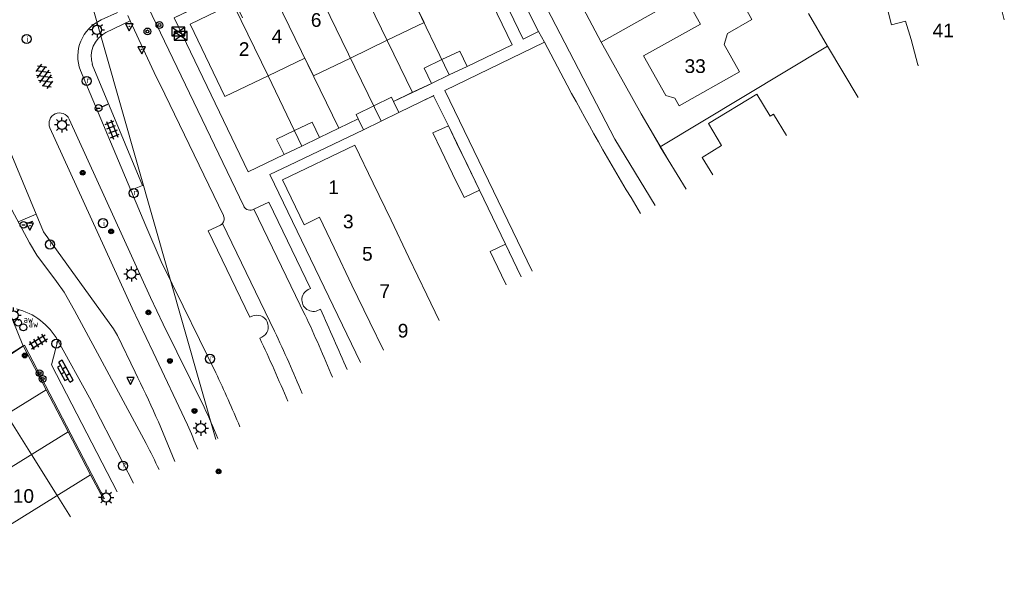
# Model space of a CAD drawing. Header units: metres. Extents: x 117922 to 130630, y 447724 to 454087.
# Tile 43 of 61: x 125390 to 125520, y 451130 to 451205. Entities that reach past the tile are written whole.
import ezdxf

# ---------------------------------------------------------------- set-up
doc = ezdxf.new("R2010")
doc.units = ezdxf.units.M
doc.layers.get('0').update_dxf_attribs({"color": 8})
for name, color, linetype, lineweight in [('B01', 8, 'Continuous', 0), ('B11', 8, 'Continuous', 0), ('G01', 8, 'Continuous', 0), ('G02', 8, 'Continuous', 0), ('V00', 8, 'Continuous', 0), ('Z02', 7, 'Continuous', 0)]:
    doc.layers.add(name, color=color, linetype=linetype, lineweight=lineweight)
for name, color, linetype in [('SYM-GV1', 8, 'Continuous'), ('SYM-OV4', 8, 'Continuous'), ('SYM-OV5', 8, 'Continuous'), ('TOPOT14', 8, 'Continuous'), ('TOPOT20', 8, 'Continuous'), ('TOPOT21', 8, 'Continuous'), ('TOPOT23', 8, 'Continuous'), ('TOPOT26', 8, 'Continuous'), ('TOPOT28', 8, 'Continuous'), ('TOPOT52', 8, 'Continuous'), ('TOPOT63', 8, 'Continuous'), ('TOPOT79', 8, 'Continuous'), ('TOPOT85', 8, 'Continuous')]:
    doc.layers.add(name, color=color, linetype=linetype)
doc.styles.add('ISO', font='ISO')
doc.styles.add('Z02', font='arial.ttf', dxfattribs={"height": 1.8})

# ---------------------------------------------------------------- blocks, each defined once
blk = doc.blocks.new('tegels4')
at = {"color": 0, "linetype": 'ByBlock', "lineweight": -2}
for p, q in [((0.62, 0.94), (-0.62, 0.94)), ((0.62, 0.31), (-0.62, 0.31)), ((-0.31, -1.23), (-0.31, 1.25)), ((0.31, -1.23), (0.31, 1.25)), ((0.62, -0.31), (-0.62, -0.31)), ((0.62, -0.94), (-0.62, -0.94))]:
    blk.add_line(p, q, dxfattribs=at)
blk = doc.blocks.new('paal')
at = {"color": 0}
for radius in [0.45, 0.2]:
    blk.add_circle((0, 0), radius, dxfattribs=at)
blk = doc.blocks.new('lichtmast')
at = {"color": 0}
for p, q in [((-0.6, 0), (-1, 0)), ((-0.71, 0.71), (-0.42, 0.42)), ((0, 0.6), (0, 1)), ((0.42, 0.42), (0.71, 0.71)), ((0.6, 0), (1, 0)), ((-0.42, -0.42), (-0.71, -0.71)), ((0, -0.6), (0, -1)), ((0.42, -0.42), (0.71, -0.71))]:
    blk.add_line(p, q, dxfattribs=at)
blk.add_circle((0, 0), 0.6, dxfattribs=at)
blk = doc.blocks.new('boom')
at = {"color": 0}
for radius in [0.315, 0.225, 0.135]:
    blk.add_circle((0, 0), radius, dxfattribs=at)
blk = doc.blocks.new('afsl-water')
at = {"color": 0}
blk.add_circle((0, 0), 0.45, dxfattribs=at)
at = {"color": 0, "style": 'ISO'}
blk.add_attdef('AFSL-WATER', (0.7, 0), '', height=0.9, dxfattribs=at)
blk = doc.blocks.new('verkeersbord')
at = {"color": 0}
for p, q in [((0.5, 0.32), (-0.5, 0.32)), ((-0.5, 0.32), (0, -0.6)), ((0, -0.6), (0.5, 0.32))]:
    blk.add_line(p, q, dxfattribs=at)
blk = doc.blocks.new('aanduidingsbord')
at = {"color": 0}
for p, q in [((-0.81, -0.33), (0, 0)), ((-1.45, -0.5), (-1.01, -0.5))]:
    blk.add_line(p, q, dxfattribs=at)
blk.add_circle((-1.23, -0.5), 0.45, dxfattribs=at)
blk = doc.blocks.new('klinkers4')
at = {"color": 0, "linetype": 'ByBlock', "lineweight": -2}
for p, q in [((0, 1.5), (-0.5, 1.5)), ((-0.5, 1.5), (-0.5, 0.5)), ((0, 1.5), (0, 1)), ((-0.5, 0.5), (-0.5, -0.5)), ((0, 0.5), (-0.5, 0.5)), ((0.5, 1), (0, 1)), ((0, 1), (0, 0.5)), ((0, 0.5), (0, 0)), ((0.5, 0), (0, 0)), ((0, 0), (0, -0.5)), ((0.5, 0), (0.5, 1)), ((0.5, -1), (0.5, 0)), ((-0.5, -0.5), (-0.5, -1.5)), ((0, -0.5), (-0.5, -0.5)), ((0, -0.5), (0, -1)), ((0, -1), (0.5, -1)), ((0, -1), (0, -1.5)), ((-0.5, -1.5), (0, -1.5))]:
    blk.add_line(p, q, dxfattribs=at)
blk = doc.blocks.new('schk')
at = {"color": 0}
for p, q in [((0.86, 0.56), (-0.86, 0.56)), ((-0.86, 0.56), (-0.86, -0.56)), ((0.86, -0.56), (0.86, 0.56)), ((-0.86, -0.56), (0.86, -0.56))]:
    blk.add_line(p, q, dxfattribs=at)
at = {"color": 0, "linetype": 'Continuous'}
for p, q in [((-0.86, 0.56), (0.86, -0.56)), ((-0.86, -0.56), (0.86, 0.56))]:
    blk.add_line(p, q, dxfattribs=at)
blk = doc.blocks.new('kolk')
at = {"color": 0}
blk.add_circle((0, 0), 0.6, dxfattribs=at)
at = {"color": 0, "linetype": 'Continuous', "style": 'ISO'}
blk.add_attdef('KOLK', (-0.04, -0.26), '', height=0.8, dxfattribs=at)
blk = doc.blocks.new('inspectieput')
at = {"color": 0}
blk.add_circle((0, 0), 0.6, dxfattribs=at)
at = {"color": 0, "linetype": 'Continuous', "style": 'ISO'}
blk.add_attdef('I', (0, -0.39), '', height=0.8, dxfattribs=at)
blk = doc.blocks.new('asfalt6')
at = {"color": 0, "linetype": 'ByBlock', "lineweight": -2}
for p, q in [((-0.76, 1.01), (0.3, 1.62)), ((-0.3, 1.62), (0.76, 1.01)), ((-0.93, 0.18), (0.7, 1.13)), ((-0.89, -0.52), (0.89, 0.52)), ((-0.89, 0.52), (0.89, -0.52)), ((-0.7, 1.13), (0.93, 0.18)), ((-0.93, -0.18), (0.7, -1.13)), ((-0.76, -1.01), (0.3, -1.62)), ((-0.7, -1.13), (0.93, -0.18)), ((-0.3, -1.62), (0.76, -1.01))]:
    blk.add_line(p, q, dxfattribs=at)
blk = doc.blocks.new('verkeersbord-pl')
at = {"color": 0, "linetype": 'Continuous'}
blk.add_circle((0, 0), 0.03, dxfattribs=at)

msp = doc.modelspace()

# ---------------------------------------------------------------- linework, layer by layer
at = {"layer": 'B01', "flags": 128}
for points in [[(125487.05, 451204.96), (125483.95, 451210.54), (125478.5, 451207.49), (125480.24, 451204.35), (125472.76, 451200.18), (125475.68, 451194.96), (125476.86, 451194.61), (125477.44, 451193.59), (125485.39, 451198.06), (125483.39, 451201.66), (125483.82, 451203.13), (125487.05, 451204.96)], [(125520.34, 451204.94), (125519.55, 451208.11), (125514.7, 451206.9), (125513.77, 451210.58), (125504.45, 451208.24), (125505.44, 451204.27), (125507.32, 451204.75), (125508.07, 451202.33), (125508.92, 451198.97), (125509.01, 451198.91)], [(125419.82, 451205.18), (125418.85, 451207.19), (125412.94, 451204.34), (125417.52, 451194.79), (125423.2, 451197.52)], [(125423.2, 451197.52), (125428.06, 451199.86)], [(125449.46, 451198.77), (125448.49, 451200.8), (125446.14, 451199.67)], [(125446.14, 451199.67), (125443.8, 451198.55), (125444.77, 451196.53)], [(125447.12, 451197.65), (125449.46, 451198.77)], [(125444.77, 451196.53), (125447.12, 451197.65)], [(125439.75, 451194.17), (125439.48, 451194.72), (125437.15, 451193.58)], [(125481.89, 451184.48), (125480.49, 451186.79), (125483.05, 451188.35), (125481.3, 451191.24), (125487.7, 451195.12), (125489.47, 451192.22), (125489.9, 451192.48), (125491.62, 451189.65)], [(125437.15, 451193.58), (125434.81, 451192.43), (125435.09, 451191.86)], [(125440.47, 451192.69), (125439.75, 451194.17)], [(125438.14, 451191.55), (125440.47, 451192.69)], [(125430.01, 451189.41), (125429.03, 451191.44), (125426.68, 451190.31)], [(125435.09, 451191.86), (125435.8, 451190.41)], [(125435.8, 451190.41), (125438.14, 451191.55)], [(125446.06, 451187.73), (125444.95, 451190.03), (125447.01, 451190.96)], [(125447.01, 451190.96), (125448.09, 451188.71)], [(125426.68, 451190.31), (125424.34, 451189.19), (125425.31, 451187.16)], [(125437.07, 451183.4), (125434.65, 451188.41), (125425.1, 451183.82), (125427.96, 451177.9), (125429.98, 451178.88)], [(125425.31, 451187.16), (125427.66, 451188.28)], [(125427.66, 451188.28), (125430.01, 451189.41)], [(125448.09, 451188.71), (125449.59, 451185.59)], [(125447.56, 451184.62), (125446.06, 451187.73)], [(125449.59, 451185.59), (125451.09, 451182.48)], [(125451.09, 451182.48), (125449.06, 451181.51), (125447.56, 451184.62)], [(125439.43, 451178.49), (125437.07, 451183.4)], [(125429.98, 451178.88), (125431.92, 451174.86)], [(125441.8, 451173.58), (125439.43, 451178.49)], [(125454.02, 451171.24), (125452.51, 451174.38), (125454.54, 451175.35)], [(125454.54, 451175.35), (125456.05, 451172.22)], [(125431.92, 451174.86), (125434.28, 451169.95)], [(125444.17, 451168.67), (125441.8, 451173.58)], [(125456.05, 451172.22), (125456.62, 451171.03)], [(125454.63, 451169.98), (125454.02, 451171.24)], [(125434.28, 451169.95), (125436.64, 451165.04)], [(125445.8, 451165.28), (125444.17, 451168.67)], [(125436.64, 451165.04), (125438.42, 451161.35)], [(125388.68, 451152.87), (125392, 451147.6)], [(125392, 451147.6), (125395.39, 451142.2)], [(125395.39, 451142.2), (125397.16, 451139.39)]]:
    msp.add_lwpolyline(points, dxfattribs=at)
at = {"layer": 'B11', "flags": 128}
for points in [[(125438.93, 451202.22), (125443.79, 451204.55), (125442.66, 451206.89)], [(125434.07, 451199.88), (125438.93, 451202.22)], [(125428.06, 451199.86), (125429.19, 451197.53), (125434.07, 451199.88)]]:
    msp.add_lwpolyline(points, dxfattribs=at)
at = {"layer": 'G01', "flags": 128}
for points in [[(125449.46, 451198.77), (125455.4, 451201.62), (125445.62, 451221.93), (125437.33, 451217.95)], [(125437.33, 451217.95), (125447.12, 451197.65)], [(125432.43, 451215.59), (125442.26, 451195.34)], [(125460.1, 451215.77), (125460.2, 451215.55), (125464.01, 451208), (125467.17, 451201.98)], [(125467.17, 451201.98), (125489.38, 451214.46)], [(125438.14, 451191.55), (125432.93, 451202.21), (125427.57, 451213.25)], [(125422.7, 451210.91), (125432.54, 451190.63)], [(125417.87, 451208.59), (125410.82, 451205.2), (125420.57, 451184.89), (125425.31, 451187.16)], [(125417.87, 451208.59), (125423.2, 451197.52), (125427.66, 451188.28)], [(125497.03, 451201.47), (125494.51, 451205.76)], [(125467.17, 451201.98), (125472.42, 451192.51), (125474.96, 451188.19)], [(125474.96, 451188.19), (125497.03, 451201.47)], [(125501.04, 451194.67), (125497.03, 451201.47)], [(125447.12, 451197.65), (125449.46, 451198.77)], [(125444.32, 451196.31), (125444.77, 451196.53), (125447.12, 451197.65)], [(125442.26, 451195.34), (125444.32, 451196.31)], [(125442.26, 451195.34), (125439.75, 451194.17), (125440.47, 451192.69)], [(125445.03, 451194.89), (125445.08, 451194.93), (125443.45, 451194.15), (125440.47, 451192.69)], [(125447.01, 451190.96), (125445.03, 451194.89)], [(125440.47, 451192.69), (125438.14, 451191.55)], [(125432.54, 451190.63), (125435.09, 451191.86)], [(125435.09, 451191.86), (125435.8, 451190.41)], [(125438.14, 451191.55), (125435.8, 451190.41)], [(125447.01, 451190.96), (125451.09, 451182.48)], [(125435.8, 451190.41), (125425.95, 451185.72), (125423.46, 451184.51), (125435.4, 451159.74)], [(125430.01, 451189.41), (125432.54, 451190.63)], [(125427.66, 451188.28), (125425.31, 451187.16)], [(125430.01, 451189.41), (125427.66, 451188.28)], [(125474.96, 451188.19), (125475.98, 451186.46), (125478.37, 451182.6)], [(125454.54, 451175.35), (125451.09, 451182.48)], [(125454.54, 451175.35), (125456.62, 451171.03)], [(125366.01, 451146.29), (125390.91, 451161.93)], [(125368.26, 451140.28), (125393.95, 451156.13)], [(125372.03, 451135.28), (125396.85, 451150.59)], [(125375.46, 451129.84), (125399.8, 451144.94)]]:
    msp.add_lwpolyline(points, dxfattribs=at)
at = {"layer": 'G02', "flags": 128}
for points in [[(125416.32, 451149.59), (125391.43, 451236.98)], [(125390.91, 451161.93), (125390.86, 451162.03), (125384.47, 451177.63)], [(125393.95, 451156.13), (125390.91, 451161.93)], [(125396.85, 451150.59), (125393.95, 451156.13)], [(125399.8, 451144.94), (125396.85, 451150.59)], [(125401.5, 451141.7), (125399.8, 451144.94)]]:
    msp.add_lwpolyline(points, dxfattribs=at)
at = {"layer": 'V00', "flags": 128}
for points in [[(125454.33, 451227.96), (125460.2, 451215.55), (125464.01, 451208), (125467.17, 451201.98), (125472.42, 451192.51), (125475.98, 451186.46), (125478.37, 451182.6)], [(125458.9, 451203.38), (125456.86, 451202.38), (125447.12, 451222.65), (125450.83, 451224.48)], [(125449.46, 451198.77), (125455.4, 451201.62), (125445.62, 451221.93), (125410.82, 451205.2), (125420.57, 451184.89), (125425.31, 451187.16)], [(125452.76, 451220.4), (125468.96, 451189.19), (125474.29, 451180.43)], [(125458.9, 451203.38), (125456.19, 451208.72), (125451.51, 451218.23), (125451.91, 451218.43)], [(125407.36, 451206.69), (125419.99, 451180.33)], [(125401.21, 451204.9), (125403.35, 451205.9)], [(125404.71, 451205.47), (125405.03, 451204.78)], [(125401.8, 451203.24), (125405.03, 451204.78)], [(125405.03, 451204.78), (125408.2, 451197.98)], [(125459.67, 451201.96), (125458.9, 451203.38)], [(125377.37, 451202.28), (125391.73, 451175.53), (125392.7, 451173.9), (125395.29, 451170.44), (125396.29, 451169.03), (125397.65, 451166.6)], [(125458.03, 451171.78), (125446.51, 451195.61), (125459.67, 451201.96)], [(125459.67, 451201.96), (125462.68, 451196.3)], [(125400.02, 451199.02), (125406.64, 451183.08), (125405.09, 451182.45)], [(125398.47, 451198.22), (125405.09, 451182.45)], [(125408.2, 451197.98), (125409.61, 451195.14)], [(125385.92, 451196.58), (125387.22, 451192.2), (125393.56, 451176.98), (125402.83, 451164.18), (125403.34, 451163.28), (125405.68, 451158.45)], [(125439.75, 451194.17), (125441.99, 451195.27), (125444.77, 451196.53)], [(125409.61, 451195.14), (125417.31, 451179.13)], [(125440.47, 451192.69), (125443.45, 451194.15), (125445.03, 451194.9), (125447.01, 451190.96)], [(125396.96, 451191.83), (125407.68, 451168.32), (125409.35, 451164.79)], [(125430.01, 451189.41), (125435.09, 451191.86)], [(125394.43, 451190.69), (125405.29, 451166.9)], [(125435.4, 451159.74), (125423.46, 451184.51), (125425.95, 451185.72), (125435.8, 451190.41)], [(125405.09, 451182.45), (125407.07, 451177.74)], [(125451.09, 451182.48), (125454.54, 451175.35)], [(125428.5, 451169.35), (125428.79, 451169.49), (125423.32, 451180.88), (125421.35, 451179.95)], [(125390.22, 451178.3), (125392.61, 451179.28)], [(125417.31, 451179.13), (125417.34, 451179.07)], [(125428.08, 451166.04), (125421.35, 451179.95)], [(125421.09, 451165.83), (125420.82, 451165.71), (125415.31, 451177.08), (125416.92, 451177.83)], [(125417.19, 451178.05), (125424.06, 451163.86)], [(125407.07, 451177.74), (125409.11, 451173.06), (125412, 451167.17)], [(125397.65, 451166.6), (125407.11, 451149.04)], [(125408.03, 451161.09), (125405.29, 451166.9)], [(125412, 451167.17), (125416.31, 451158.37)], [(125409.35, 451164.79), (125414.78, 451153.85)], [(125403.32, 451142.67), (125394.63, 451159.42), (125395.47, 451162.65)], [(125395.47, 451162.65), (125399.64, 451155.08), (125405.45, 451143.81)], [(125422.39, 451163.07), (125422.13, 451162.94)], [(125385.31, 451158.22), (125391.07, 451162.02), (125401.63, 451141.77)], [(125412.56, 451151.5), (125408.03, 451161.09)]]:
    msp.add_lwpolyline(points, dxfattribs=at)
at = {"layer": 'V00'}
for centre, radius, start, end in [((125403.36, 451200.12), 5.25, 114.2374, 201.2378), ((125403.46, 451200.06), 3.59, 117.6348, 196.9198), ((125753.74, 451351.69), 329.94, 208.0966, 211.4787), ((125395.7, 451191.25), 1.39, 24.7586, 203.4935), ((125416.46, 451178.68), 0.961, 319.2906, 23.7694), ((125420.85, 451180.79), 0.976, 208.1949, 300.5958), ((125416.45, 451178.69), 0.976, 298.4953, 319.2819), ((125429.19, 451167.99), 1.52, 116.921, 307.3781), ((125387.9, 451158.39), 8.68, 29.3183, 75.9653), ((125175.34, 451049.63), 280.41, 22.9122, 24.6946), ((125421.71, 451164.44), 1.53, 296.5107, 114.0674), ((125230.64, 451074.17), 217.77, 22.5793, 24.955), ((125236.84, 451075.74), 206.93, 22.7167, 25.2034), ((125217.93, 451067.15), 225.54, 22.8248, 25.1313), ((125270.78, 451091.32), 150.67, 21.5677, 26.4556), ((125299.16, 451101.97), 130.02, 22.2823, 25.7109), ((125317.46, 451108.81), 107.23, 22.4299, 24.8352), ((125323.56, 451111.63), 97.53, 22.0957, 24.1309), ((125304.52, 451095.2), 115.86, 25.791, 27.6928)]:
    msp.add_arc(centre, radius, start, end, dxfattribs=at)

# ---------------------------------------------------------------- block references
at = {"layer": 'SYM-GV1', "rotation": 22.77715242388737}
msp.add_blockref('asfalt6', (125393.7, 451197.47), dxfattribs=at)
at = {"layer": 'SYM-OV4', "rotation": 208.728325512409}
msp.add_blockref('klinkers4', (125396.34, 451158.48), dxfattribs=at)
at = {"layer": 'SYM-OV5'}
for p, rotation in [((125402.64, 451190.48), 202.4510472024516), ((125392.89, 451162.46), 301.0771669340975)]:
    msp.add_blockref('tegels4', p, dxfattribs=dict(at, rotation=rotation))
at = {"layer": 'TOPOT14'}
for p in [(125411.36, 451203.38), (125411.66, 451202.82)]:
    msp.add_blockref('schk', p, dxfattribs=at)
at = {"layer": 'TOPOT20'}
for p in [(125402.07, 451193.79), (125392.16, 451178.39)]:
    msp.add_blockref('aanduidingsbord', p, dxfattribs=at)
at = {"layer": 'TOPOT21'}
for p in [(125400.65, 451203.6), (125396.01, 451191.06), (125405.18, 451171.4), (125389.63, 451165.97), (125414.34, 451151.09), (125401.84, 451141.94)]:
    msp.add_blockref('lichtmast', p, dxfattribs=at)
at = {"layer": 'TOPOT23'}
ref = msp.add_blockref('kolk', (125399.29, 451196.85), dxfattribs=at)
ref.add_attrib('KOLK', 'r', (125399.24, 451196.59), dxfattribs={"color": 0, "height": 0.8, "style": 'ISO'})
ref = msp.add_blockref('kolk', (125405.49, 451182.07), dxfattribs=at)
ref.add_attrib('KOLK', 'r', (125405.45, 451181.81), dxfattribs={"color": 0, "height": 0.8, "style": 'ISO'})
ref = msp.add_blockref('kolk', (125394.44, 451175.3), dxfattribs=at)
ref.add_attrib('KOLK', 'r', (125394.4, 451175.04), dxfattribs={"color": 0, "height": 0.8, "style": 'ISO'})
ref = msp.add_blockref('kolk', (125395.26, 451162.21), dxfattribs=at)
ref.add_attrib('KOLK', 'r', (125395.21, 451161.95), dxfattribs={"color": 0, "height": 0.8, "style": 'ISO'})
ref = msp.add_blockref('kolk', (125415.54, 451160.22), dxfattribs=at)
ref.add_attrib('KOLK', 'r', (125415.5, 451159.96), dxfattribs={"color": 0, "height": 0.8, "style": 'ISO'})
ref = msp.add_blockref('kolk', (125404.06, 451146.12), dxfattribs=at)
ref.add_attrib('KOLK', 'r', (125404.02, 451145.86), dxfattribs={"color": 0, "height": 0.8, "style": 'ISO'})
at = {"layer": 'TOPOT26'}
for p in [(125398.75, 451184.76), (125402.51, 451177.02), (125407.42, 451166.34), (125391.11, 451160.66), (125410.26, 451159.94), (125413.5, 451153.35), (125416.68, 451145.38)]:
    msp.add_blockref('boom', p, dxfattribs=at)
at = {"layer": 'TOPOT28'}
ref = msp.add_blockref('inspectieput', (125391.37, 451202.39), dxfattribs=at)
ref.add_attrib('I', 'i', (125391.37, 451202), dxfattribs={"color": 0, "height": 0.8, "style": 'ISO'})
ref = msp.add_blockref('inspectieput', (125401.43, 451178.11), dxfattribs=at)
ref.add_attrib('I', 'i', (125401.43, 451177.72), dxfattribs={"color": 0, "height": 0.8, "style": 'ISO'})
at = {"layer": 'TOPOT52'}
for p in [(125407.29, 451203.39), (125408.88, 451204.23), (125393.06, 451158.33), (125393.46, 451157.57)]:
    msp.add_blockref('paal', p, dxfattribs=at)
at = {"layer": 'TOPOT63'}
for p in [(125404.9, 451204.07), (125406.54, 451201.04), (125391.78, 451177.79), (125405.06, 451157.44)]:
    msp.add_blockref('verkeersbord-pl', p, dxfattribs=at)
at = {"layer": 'TOPOT79'}
ref = msp.add_blockref('afsl-water', (125390.24, 451164.99), dxfattribs=at)
ref.add_attrib('AFSL-WATER', 'aw', (125390.94, 451164.99), dxfattribs={"color": 0, "height": 0.9, "style": 'ISO'})
ref = msp.add_blockref('afsl-water', (125390.92, 451164.37), dxfattribs=at)
ref.add_attrib('AFSL-WATER', 'aw', (125391.62, 451164.37), dxfattribs={"color": 0, "height": 0.9, "style": 'ISO'})
at = {"layer": 'TOPOT85'}
for p in [(125404.9, 451204.07), (125406.54, 451201.04), (125391.78, 451177.79), (125405.06, 451157.44)]:
    msp.add_blockref('verkeersbord', p, dxfattribs=at)

# ---------------------------------------------------------------- texts
at = {"layer": 'Z02', "linetype": 'Continuous', "char_height": 1.8, "attachment_point": 7, "line_spacing_factor": 0.8, "style": 'Z02'}
for s, insert in [('{\\C256;6}', (125428.85, 451203.97)), ('{\\C256;41}', (125510.88, 451202.62)), ('{\\C256;4}', (125423.68, 451201.84)), ('{\\C256;2}', (125419.35, 451200.16)), ('{\\C256;33}', (125478.16, 451197.89)), ('{\\C256;1}', (125431.16, 451181.95)), ('{\\C256;3}', (125433.09, 451177.41)), ('{\\C256;5}', (125435.61, 451173.14)), ('{\\C256;7}', (125437.91, 451168.26)), ('{\\C256;9}', (125440.32, 451163.01)), ('{\\C256;10}', (125389.53, 451141.21))]:
    msp.add_mtext(s, dxfattribs=dict(at, insert=insert))

doc.saveas('drawing.dxf')
